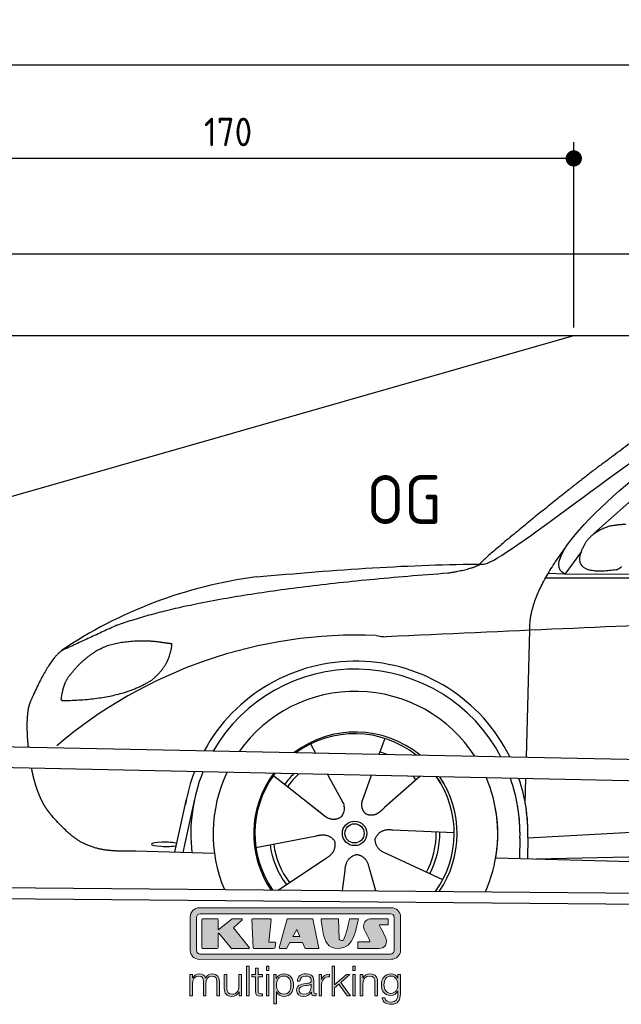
# Model space of a CAD drawing. Header units: millimetres. Extents: x -411 to 6777, y 0 to 7177.
# Tile 8 of 17: x 538 to 2017, y 4756 to 7177. Entities that reach past the tile are written whole.
import ezdxf

# ---------------------------------------------------------------- set-up
doc = ezdxf.new("R2010")
doc.units = ezdxf.units.MM
doc.layers.add('4', color=3, linetype='Continuous')
for name, color, linetype, lineweight in [('car', 10, 'Continuous', 25), ('Freiraum', 7, 'Continuous', 25), ('Gebäude', 7, 'Continuous', 25), ('Logo', 7, 'Continuous', 25), ('Plattform', 7, 'Continuous', 25)]:
    doc.layers.add(name, color=color, linetype=linetype, lineweight=lineweight)
doc.styles.get("Standard").update_dxf_attribs({"font": 'ISOCP.SHX'})
doc.dimstyles.new('GEN-ISO', dxfattribs={"dimscale": 20, "dimtxt": 3.5, "dimasz": 2, "dimexe": 2, "dimexo": 1, "dimgap": 1.5, "dimtad": 1, "dimdec": 1, "dimlfac": 0.1, "dimdsep": 46, "dimtxsty": 'STANDARD', "dimblk": 'PUNKT', "dimcen": 2, "dimclrd": 256, "dimclre": 256, "dimclrt": 2, "dimadec": 0, "dimazin": 0, "dimtp": 0.1, "dimtm": 0.1, "dimtfac": 0.71, "dimtdec": 1, "dimtmove": 2, "dimatfit": 3, "dimldrblk": 'PUNKT', "dimfxl": 2, "dimtolj": 1, "dimarcsym": 0})

# ---------------------------------------------------------------- blocks, each defined once
blk = doc.blocks.new('PUNKT')
at = {"layer": '4', "color": 0, "linetype": 'ByBlock'}
blk.add_line((-0.5, 0), (-1, 0), dxfattribs=at)
at = {"layer": '4', "color": 0, "linetype": 'ByBlock', "const_width": 0.5}
blk.add_lwpolyline([(-0.25, 0, 1), (0.25, 0, 1)], format="xyb", close=True, dxfattribs=at)
blk = doc.blocks.new('*D70')
at = {"layer": '4', "lineweight": -2, "transparency": 16777216}
for p, q in [((200, 6420.9), (200, 7105.8)), ((5700, 6570.9), (5700, 7105.8)), ((240, 7065.8), (5660, 7065.8))]:
    blk.add_line(p, q, dxfattribs=at)
at = {"layer": 'Defpoints', "color": 0, "transparency": 16777216}
for p in [(5700, 7065.8), (5700, 6550.9), (200, 6400.9)]:
    blk.add_point(p, dxfattribs=at)
at = {"layer": '4', "lineweight": -2, "transparency": 16777216, "xscale": 40, "yscale": 40, "zscale": 40, "rotation": 180}
blk.add_blockref('PUNKT', (200, 7065.8), dxfattribs=at)
at = {"layer": '4', "lineweight": -2, "transparency": 16777216, "xscale": 40, "yscale": 40, "zscale": 40}
blk.add_blockref('PUNKT', (5700, 7065.8), dxfattribs=at)
at = {"layer": '4', "color": 2, "transparency": 16777216, "insert": (2950, 7130.8), "char_height": 70, "attachment_point": 5}
blk.add_mtext('550', dxfattribs=at)
blk = doc.blocks.new('Car')
at = {"layer": 'car'}
for p, q in [((2063.7, 6084.4), (1894.3, 5930.5)), ((1865, 5887), (1824.4, 5831)), ((1777.5, 5821.6), (4420.8, 5842.6)), ((1824.4, 5831), (4476.2, 5856.6)), ((1824.4, 5831), (1783.2, 5831.7)), ((1734.4, 5379.5), (1739.7, 5692)), ((1385.5, 5422.9), (1371.6, 5383.4)), ((1203.3, 5407.5), (1216.1, 5385.1)), ((1113, 5329.5), (1232.6, 5236.6)), ((1245.7, 5332.8), (1284.2, 5264.6)), ((1353.4, 5331.6), (1334.4, 5277.6)), ((1472.5, 5330.2), (1386.4, 5252.7)), ((1732.5, 5266.4), (1733.5, 5327.1)), ((1739.8, 5181.9), (3608.8, 5301.1)), ((1334.4, 5277.6), (1330.7, 5267.3)), ((872.5, 5138.2), (899.7, 5269.1)), ((919.3, 5268.9), (892, 5137.9)), ((1195.1, 5265.7), (1241.7, 5229.5)), ((1739.8, 5181.9), (2763.3, 5247.2)), ((1071.4, 5151.5), (1219.8, 5181.8)), ((1558.5, 5192.7), (1407.2, 5197.6)), ((1720.2, 5181.1), (1719.3, 5130.7)), ((1739.8, 5181.9), (1739.1, 5130.3)), ((1759.6, 5130), (3645, 5188.6)), ((969.5, 5136.5), (775.2, 5139.9)), ((1531.3, 5076.5), (1393.5, 5139.2)), ((1661.1, 5131.6), (3710.1, 5097)), ((1126.8, 5047.7), (1243, 5126.5)), ((1285.5, 5047.8), (1291.2, 5097.4)), ((1366.8, 5047.8), (1351, 5102.4))]:
    blk.add_line(p, q, dxfattribs=at)
for radius in [30.1, 23.6]:
    blk.add_circle((1313.6, 5188.7), radius, dxfattribs=at)
for centre, radius, start, end in [((1222.6, 4705.6), 1122.3, 98.0395, 124.4377), ((1327.2, 4535.2), 1141.2, 88.2487, 130.916), ((1388.5, 5790.2), 117.4, 256.9855, 269.1884), ((1315.7, 5187.9), 424.2, 26.9197, 151.8432), ((1315.7, 5187.9), 404.6, 28.3768, 150.3862), ((1315.7, 5187.9), 350, 33.4585, 145.3045), ((1315.7, 5187.9), 250, 51.0494, 127.7135), ((1313.6, 5188.7), 245, 52.2371, 126.5259), ((1313.6, 5188.7), 209.6, 68.0621, 73.3995), ((1315.7, 5187.9), 424.2, 159.4632, 170.7471), ((1315.7, 5187.9), 404.6, 158.4572, 187.1619), ((1315.7, 5187.9), 350, 155.0104, 203.6179), ((1315.7, 5187.9), 350, 155.0104, 157.8717), ((1315.7, 5187.9), 250, 144.1237, 214.1037), ((1313.6, 5188.7), 245, 144.9266, 215.1376), ((1315.7, 5187.9), 250, 144.1237, 148.496), ((1313.6, 5188.7), 245, 143.5289, 148.0172), ((1313.6, 5188.7), 209.6, 136.2024, 145.3995), ((1313.6, 5188.7), 200.6, 133.7482, 145.5463), ((1313.6, 5188.7), 200.6, 41.6402, 44.9032), ((1313.6, 5188.7), 245, 30.7457, 35.1225), ((1313.6, 5188.7), 245, 324.9119, 35.1225), ((1315.7, 5187.9), 250, 30.267, 34.5277), ((1315.7, 5187.9), 250, 325.9458, 34.5277), ((1315.7, 5187.9), 350, 350.7505, 23.641), ((1315.7, 5187.9), 404.6, 359.0314, 20.1942), ((1315.7, 5187.9), 424.2, 359.1908, 19.1882), ((1315.7, 5187.9), 350, 336.4317, 11.924), ((1315.7, 5187.9), 404.6, 359.0315, 10.2025), ((1315.7, 5187.9), 424.2, 359.1908, 9.6942), ((1313.6, 5188.7), 200.6, 332.1152, 1.5463), ((1313.6, 5188.7), 209.6, 332.262, 1.3995), ((1313.6, 5188.7), 209.6, 188.262, 217.3995), ((1313.6, 5188.7), 200.6, 188.1152, 217.5463)]:
    blk.add_arc(centre, radius, start, end, dxfattribs=at)
blk.add_ellipse((847.8, 5157.6), major_axis=(33.6, 0), ratio=0.157274, start_param=0.513473, end_param=5.704241, dxfattribs=at)
for points, degree in [([(1920.5, 6107.4), (2060.6, 6218.9), (2172.5, 6262.7)], 2), ([(1624.5, 5853.6), (1660.2, 5850.2), (1960.2, 6101.8), (2137.7, 6212.4)], 3), ([(1824.4, 5831), (1741, 5870.3), (2032.8, 6109.3), (2144.3, 6185.7)], 3), ([(1920.5, 6107.4), (1840, 6046.2), (1738.4, 5961.8), (1610, 5855.4), (1616, 5853.5)], 4), ([(1931.9, 5949.6), (1960.6, 5955.6), (1973.5, 5954.5)], 2), ([(1873.1, 5904.7), (1889.3, 5935.2), (1931.9, 5949.6)], 2), ([(1739.7, 5692), (1736.6, 5775.5), (1824.4, 5893.7)], 2), ([(1950.7, 5842.6), (1828.6, 5822.7), (1873.1, 5904.7)], 2), ([(1065.6, 5816.9), (1261.7, 5836.6), (1446.8, 5851.4), (1624.5, 5853.6)], 3), ([(1536.9, 5831), (1589.9, 5839.3), (1615.7, 5852.5)], 2), ([(1950.7, 5842.6), (1956.7, 5844.4), (1964.1, 5850.4)], 2), ([(724.5, 5695), (960.3, 5783.8), (1536.9, 5831)], 2), ([(4695.5, 5786.9), (3818.9, 5807.3), (1386.8, 5672.9)], 2), ([(724.5, 5695), (590.8, 5631.9)], 1), ([(700.9, 5643.8), (648.8, 5622.6), (611.2, 5572.3)], 2), ([(827.8, 5654.7), (760.1, 5661.8), (700.9, 5643.8)], 2), ([(811.5, 5561.1), (857.2, 5598.5), (860.4, 5650.4)], 2), ([(860.4, 5650.4), (842.6, 5652.3), (827.8, 5654.7)], 2), ([(590.8, 5631.9), (556.4, 5608.8), (512.3, 5501.3)], 2), ([(611.2, 5572.3), (593.1, 5552.3), (588.8, 5511)], 2), ([(590.1, 5508.7), (734.8, 5510.6), (811.5, 5561.1)], 2), ([(512.3, 5501.3), (506, 5485.4), (504.2, 5456.9), (505.5, 5424.5), (509.2, 5392.7)], 4), ([(588.8, 5511), (592.1, 5510.8), (590.1, 5508.7)], 2), ([(1232.6, 5236.6), (1256.1, 5214.9), (1279.3, 5228.4)], 2), ([(1219.8, 5181.8), (1250.4, 5190.8), (1265.2, 5168.4)], 2), ([(1407.2, 5197.6), (1375.4, 5201.4), (1364.6, 5176.8)], 2), ([(1243, 5126.5), (1270.9, 5142.1), (1265.2, 5168.4)], 2), ([(1393.5, 5139.2), (1363.4, 5149.9), (1364.6, 5176.8)], 2), ([(1291.2, 5097.4), (1292.1, 5129.3), (1318, 5136.5)], 2), ([(1351, 5102.4), (1344.7, 5133.8), (1318, 5136.5)], 2)]:
    blk.add_open_spline(points, degree=degree, dxfattribs=at)
for points, degree, knots in [([(517.5, 5341.4), (518.3, 5337.1), (519.3, 5333), (520.2, 5328.8), (521.2, 5324.8), (524.9, 5310), (529, 5296.4), (533.5, 5283.9), (538.5, 5272.6)], 4, [0.4914944, 0.4914944, 0.4914944, 0.4914944, 0.4914944, 0.5422469, 0.5422469, 0.5422469, 0.5422469, 0.728655, 0.728655, 0.728655, 0.728655, 0.728655]), ([(538.1, 5273.4), (539.6, 5270.2), (541, 5267.1), (542.4, 5264.1), (543.9, 5261.3), (549.6, 5250.2), (555.7, 5240.9), (562, 5233), (568.6, 5225.6)], 4, [0.7288005, 0.7288005, 0.7288005, 0.7288005, 0.7288005, 0.7843928, 0.7843928, 0.7843928, 0.7843928, 1, 1, 1, 1, 1]), ([(1284.2, 5264.6), (1285.9, 5260.5), (1286.9, 5256.5), (1287.2, 5252.7), (1287.9, 5244.1), (1285.3, 5236), (1279.3, 5228.4)], 3, [0.2167758, 0.2167758, 0.2167758, 0.2167758, 0.4600873, 0.4600873, 0.4600873, 1, 1, 1, 1]), ([(1330.7, 5267.3), (1330.1, 5264.2), (1329.9, 5261.1), (1330, 5258.2), (1330.4, 5255.4), (1331.2, 5249.6), (1333.2, 5244.3), (1336.8, 5239.8), (1341.8, 5236.8)], 4, [0.3191838, 0.3191838, 0.3191838, 0.3191838, 0.3191838, 0.5438253, 0.5438253, 0.5438253, 0.5438253, 1, 1, 1, 1, 1]), ([(1386.4, 5252.7), (1386.4, 5252.7), (1386.4, 5252.7), (1386.4, 5252.7), (1386.4, 5252.7), (1377.4, 5242.8), (1366.8, 5232.8), (1352.6, 5230.3), (1341.8, 5236.8)], 4, [-0.000003, -0.000003, -0.000003, -0.000003, -0.000003, 0, 0, 0, 0, 1, 1, 1, 1, 1]), ([(775.2, 5139.9), (750.6, 5140.4), (694.9, 5136.3), (658.8, 5149.9), (614.9, 5174.6), (568.6, 5225.6)], 4, [0, 0, 0, 0, 0, 0.597866, 1, 1, 1, 1, 1])]:
    blk.add_open_spline(points, degree=degree, knots=knots, dxfattribs=at)
blk = doc.blocks.new('_Dot')
at = {"color": 0, "linetype": 'ByBlock', "lineweight": -2}
blk.add_line((-0.5, 0), (-1, 0), dxfattribs=at)
at = {"color": 0, "linetype": 'ByBlock', "const_width": 0.5}
blk.add_lwpolyline([(-0.25, 0, 1), (0.25, 0, 1)], format="xyb", close=True, dxfattribs=at)
blk = doc.blocks.new('*D76')
at = {"layer": '4', "lineweight": -2, "transparency": 16777216}
for p, q in [((200, 6370.9), (200, 6875.7)), ((1900, 6420), (1900, 6875.7)), ((1860, 6835.7), (240, 6835.7))]:
    blk.add_line(p, q, dxfattribs=at)
at = {"layer": 'Defpoints', "color": 0, "transparency": 16777216}
for p in [(200, 6835.7), (1900, 6400), (200, 6350.9)]:
    blk.add_point(p, dxfattribs=at)
at = {"layer": '4', "lineweight": -2, "transparency": 16777216, "xscale": 40, "yscale": 40, "zscale": 40, "rotation": 180}
blk.add_blockref('_Dot', (200, 6835.7), dxfattribs=at)
at = {"layer": '4', "lineweight": -2, "transparency": 16777216, "xscale": 40, "yscale": 40, "zscale": 40}
blk.add_blockref('_Dot', (1900, 6835.7), dxfattribs=at)
at = {"layer": '4', "color": 2, "transparency": 16777216, "insert": (1050, 6900.7), "char_height": 70, "attachment_point": 5}
blk.add_mtext('170', dxfattribs=at)
blk = doc.blocks.new('KLAUS')
at = {"layer": 'Logo'}
h = blk.add_hatch(color=8, dxfattribs=at)
h.dxf.hatch_style = 2
edge = h.paths.add_edge_path()
edge.add_spline(control_points=[(3.6, 29.09), (2.88, 29.09), (2.3, 28.51), (2.3, 27.8), (2.3, 27.8), (2.3, 16.11), (2.3, 16.11), (2.3, 15.39), (2.88, 14.81), (3.6, 14.81), (3.6, 14.81), (71.16, 14.81), (71.16, 14.81), (71.88, 14.81), (72.46, 15.39), (72.46, 16.11), (72.46, 16.11), (72.46, 27.8), (72.46, 27.8), (72.46, 28.51), (71.88, 29.09), (71.16, 29.09), (71.16, 29.09), (3.6, 29.09), (3.6, 29.09), (3.6, 29.09), (3.6, 29.09), (3.6, 29.09)], knot_values=[0, 0, 0, 0, 1, 1, 1, 2, 2, 2, 3, 3, 3, 4, 4, 4, 5, 5, 5, 6, 6, 6, 7, 7, 7, 8, 8, 8, 9, 9, 9, 9], degree=3, periodic=0)
edge = h.paths.add_edge_path()
edge.add_spline(control_points=[(3.35, 31.23), (3.35, 31.23), (71.47, 31.23), (71.47, 31.23), (73.26, 31.23), (74.71, 29.77), (74.71, 27.99), (74.71, 27.99), (74.71, 16.17), (74.71, 16.17), (74.71, 14.38), (73.26, 12.93), (71.47, 12.93), (71.47, 12.93), (3.35, 12.93), (3.35, 12.93), (1.56, 12.93), (0.11, 14.38), (0.11, 16.17), (0.11, 16.17), (0.11, 27.99), (0.11, 27.99), (0.11, 29.77), (1.56, 31.23), (3.35, 31.23), (3.35, 31.23), (3.35, 31.23), (3.35, 31.23)], knot_values=[0, 0, 0, 0, 1, 1, 1, 2, 2, 2, 3, 3, 3, 4, 4, 4, 5, 5, 5, 6, 6, 6, 7, 7, 7, 8, 8, 8, 9, 9, 9, 9], degree=3, periodic=0)
h = blk.add_hatch(color=8, dxfattribs=at)
h.dxf.hatch_style = 2
edge = h.paths.add_edge_path()
edge.add_spline(control_points=[(4.5, 27.33), (4.5, 27.33), (9.7, 27.33), (9.7, 27.33), (9.84, 27.33), (9.96, 27.22), (9.96, 27.08), (9.96, 27.08), (9.96, 23.69), (9.96, 23.69), (9.96, 23.69), (9.94, 23.64), (10.04, 23.59), (10.14, 23.53), (10.2, 23.57), (10.2, 23.57), (10.2, 23.57), (10.51, 23.75), (10.51, 23.75), (10.51, 23.75), (14.94, 27.33), (14.94, 27.33), (14.94, 27.33), (18.41, 27.33), (18.41, 27.33), (18.41, 27.33), (18.49, 27.33), (18.56, 27.2), (18.65, 27.04), (18.53, 26.91), (18.53, 26.91), (18.53, 26.91), (15.49, 24.11), (15.49, 24.11), (15.49, 24.11), (21.14, 17.06), (21.14, 17.06), (21.14, 17.06), (21.13, 16.91), (21.13, 16.91), (21.08, 16.84), (20.99, 16.82), (20.99, 16.82), (20.99, 16.82), (14.7, 16.82), (14.7, 16.82), (14.7, 16.82), (10.26, 22.17), (10.26, 22.17), (10.26, 22.17), (10.19, 22.24), (10.08, 22.21), (9.97, 22.18), (9.96, 22.11), (9.96, 22.11), (9.96, 22.11), (9.96, 17.08), (9.96, 17.08), (9.96, 16.94), (9.84, 16.82), (9.7, 16.82), (9.7, 16.82), (4.5, 16.82), (4.5, 16.82), (4.36, 16.82), (4.25, 16.94), (4.25, 17.08), (4.25, 17.08), (4.25, 27.08), (4.25, 27.08), (4.25, 27.22), (4.36, 27.33), (4.5, 27.33), (4.5, 27.33), (4.5, 27.33), (4.5, 27.33)], knot_values=[0, 0, 0, 0, 1, 1, 1, 2, 2, 2, 3, 3, 3, 4, 4, 4, 5, 5, 5, 6, 6, 6, 7, 7, 7, 8, 8, 8, 9, 9, 9, 10, 10, 10, 11, 11, 11, 12, 12, 12, 13, 13, 13, 14, 14, 14, 15, 15, 15, 16, 16, 16, 17, 17, 17, 18, 18, 18, 19, 19, 19, 20, 20, 20, 21, 21, 21, 22, 22, 22, 23, 23, 23, 24, 24, 24, 25, 25, 25, 25], degree=3, periodic=0)
h = blk.add_hatch(color=8, dxfattribs=at)
h.dxf.hatch_style = 2
h.paths.add_polyline_path([(22.42, 17.06), (21.97, 27.15), (22.24, 27.33), (28.55, 27.33), (28.86, 26.97), (28.01, 19.08), (30.26, 19.07), (30.44, 18.95), (30.08, 16.95), (29.49, 16.82), (22.6, 16.82)])
h = blk.add_hatch(color=8, dxfattribs=at)
h.paths.add_polyline_path([(36.52, 21.01), (38.93, 21.01), (37.87, 23.57)])
h.paths.add_polyline_path([(34.52, 27.33), (43.65, 27.33), (45.76, 16.94), (45.57, 16.82), (40.83, 16.82), (39.89, 18.95), (35.42, 18.95), (34.27, 16.82), (31.78, 16.82), (31.66, 17)])
h = blk.add_hatch(color=8, dxfattribs=at)
h.dxf.hatch_style = 2
edge = h.paths.add_edge_path()
edge.add_spline(control_points=[(52.69, 27.32), (52.69, 27.32), (52.88, 20.14), (52.88, 20.14), (53.01, 19.89), (53.2, 19.77), (53.43, 19.71), (53.91, 19.59), (54.43, 19.57), (54.64, 20.03), (55.23, 21.34), (56.27, 25.45), (56.6, 27.33), (56.6, 27.33), (59.77, 27.33), (59.77, 27.33), (58.77, 23.9), (58.56, 16.82), (52.63, 16.76), (48.72, 16.72), (48.01, 19.35), (47.27, 22.24), (46.89, 23.68), (46.54, 27.33), (46.54, 27.33), (46.54, 27.33), (52.69, 27.32), (52.69, 27.32), (52.69, 27.32), (52.69, 27.32), (52.69, 27.32)], knot_values=[0, 0, 0, 0, 1, 1, 1, 2, 2, 2, 3, 3, 3, 4, 4, 4, 5, 5, 5, 6, 6, 6, 7, 7, 7, 8, 8, 8, 9, 9, 9, 10, 10, 10, 10], degree=3, periodic=0)
h = blk.add_hatch(color=8, dxfattribs=at)
h.dxf.hatch_style = 2
edge = h.paths.add_edge_path()
edge.add_spline(control_points=[(64.46, 27.33), (64.46, 27.33), (70.31, 27.33), (70.31, 27.33), (70.31, 26.52), (70.31, 26.02), (70.31, 25.12), (70.31, 25.12), (67.3, 25.12), (67.3, 25.12), (67.24, 25.04), (67.25, 25.11), (67.25, 24.91), (67.25, 24.88), (69.73, 20.38), (69.73, 19.57), (69.73, 16.4), (67.22, 16.81), (65.9, 16.82), (65.9, 16.82), (59.59, 16.82), (59.59, 16.82), (59.59, 17.76), (59.59, 18.23), (59.59, 19.14), (59.59, 19.14), (63.75, 19.14), (63.75, 19.14), (63.82, 19.22), (63.81, 19.11), (63.81, 19.31), (63.81, 20.32), (61.58, 23.06), (61.58, 24.63), (61.58, 26.33), (62.83, 27.34), (64.46, 27.33), (64.46, 27.33), (64.46, 27.33), (64.46, 27.33)], knot_values=[0, 0, 0, 0, 1, 1, 1, 2, 2, 2, 3, 3, 3, 4, 4, 4, 5, 5, 5, 6, 6, 6, 7, 7, 7, 8, 8, 8, 9, 9, 9, 10, 10, 10, 11, 11, 11, 12, 12, 12, 13, 13, 13, 13], degree=3, periodic=0)
h = blk.add_hatch(color=30, dxfattribs=at)
h.dxf.hatch_style = 2
edge = h.paths.add_edge_path()
edge.add_spline(control_points=[(0, 0), (0, 0), (0.92, 0), (0.92, 0), (0.92, 0), (0.92, 4.22), (0.92, 4.22), (0.94, 5.8), (1.58, 7), (3.18, 7), (4.35, 7), (4.77, 6.15), (4.76, 5.12), (4.76, 5.12), (4.76, 0), (4.76, 0), (4.76, 0), (5.68, 0), (5.68, 0), (5.68, 0), (5.68, 4.27), (5.68, 4.27), (5.68, 5.68), (6.14, 7), (7.73, 7), (9.05, 7), (9.52, 6.32), (9.52, 5.08), (9.52, 5.08), (9.52, 0), (9.52, 0), (9.52, 0), (10.44, 0), (10.44, 0), (10.44, 0), (10.44, 5.12), (10.44, 5.12), (10.44, 6.91), (9.59, 7.77), (7.94, 7.77), (6.94, 7.77), (5.99, 7.29), (5.54, 6.3), (5.26, 7.29), (4.36, 7.77), (3.37, 7.77), (2.17, 7.77), (1.38, 7.19), (0.89, 6.28), (0.89, 6.28), (0.85, 6.28), (0.85, 6.28), (0.85, 6.28), (0.85, 7.55), (0.85, 7.55), (0.85, 7.55), (0, 7.55), (0, 7.55), (0, 7.55), (0, 0), (0, 0), (0, 0), (0, 0), (0, 0)], knot_values=[0, 0, 0, 0, 1, 1, 1, 2, 2, 2, 3, 3, 3, 4, 4, 4, 5, 5, 5, 6, 6, 6, 7, 7, 7, 8, 8, 8, 9, 9, 9, 10, 10, 10, 11, 11, 11, 12, 12, 12, 13, 13, 13, 14, 14, 14, 15, 15, 15, 16, 16, 16, 17, 17, 17, 18, 18, 18, 19, 19, 19, 20, 20, 20, 21, 21, 21, 21], degree=3, periodic=0)
h = blk.add_hatch(color=30, dxfattribs=at)
h.dxf.hatch_style = 2
edge = h.paths.add_edge_path()
edge.add_spline(control_points=[(18.31, 7.55), (18.31, 7.55), (17.39, 7.55), (17.39, 7.55), (17.39, 7.55), (17.39, 3.59), (17.39, 3.59), (17.39, 2.05), (16.7, 0.56), (15.12, 0.56), (13.66, 0.56), (13.15, 1.27), (13.1, 2.64), (13.1, 2.64), (13.1, 7.55), (13.1, 7.55), (13.1, 7.55), (12.18, 7.55), (12.18, 7.55), (12.18, 7.55), (12.18, 2.65), (12.18, 2.65), (12.18, 0.89), (12.93, -0.22), (14.83, -0.22), (15.96, -0.22), (16.95, 0.35), (17.44, 1.36), (17.44, 1.36), (17.47, 1.36), (17.47, 1.36), (17.47, 1.36), (17.47, 0), (17.47, 0), (17.47, 0), (18.31, 0), (18.31, 0), (18.31, 0), (18.31, 7.55), (18.31, 7.55), (18.31, 7.55), (18.31, 7.55), (18.31, 7.55)], knot_values=[0, 0, 0, 0, 1, 1, 1, 2, 2, 2, 3, 3, 3, 4, 4, 4, 5, 5, 5, 6, 6, 6, 7, 7, 7, 8, 8, 8, 9, 9, 9, 10, 10, 10, 11, 11, 11, 12, 12, 12, 13, 13, 13, 14, 14, 14, 14], degree=3, periodic=0)
h = blk.add_hatch(color=30, dxfattribs=at)
h.dxf.hatch_style = 2
h.paths.add_polyline_path([(20.07, 0), (20.99, 0), (20.99, 10.45), (20.07, 10.45)])
h = blk.add_hatch(color=30, dxfattribs=at)
h.dxf.hatch_style = 2
edge = h.paths.add_edge_path()
edge.add_spline(control_points=[(24.22, 9.82), (24.22, 9.82), (23.3, 9.82), (23.3, 9.82), (23.3, 9.82), (23.3, 7.55), (23.3, 7.55), (23.3, 7.55), (21.98, 7.55), (21.98, 7.55), (21.98, 7.55), (21.98, 6.78), (21.98, 6.78), (21.98, 6.78), (23.3, 6.78), (23.3, 6.78), (23.3, 6.78), (23.3, 1.61), (23.3, 1.61), (23.28, 0.32), (23.71, -0.09), (24.94, -0.09), (25.22, -0.09), (25.48, -0.06), (25.76, -0.06), (25.76, -0.06), (25.76, 0.73), (25.76, 0.73), (25.5, 0.7), (25.23, 0.69), (24.97, 0.69), (24.31, 0.73), (24.22, 1.08), (24.22, 1.68), (24.22, 1.68), (24.22, 6.78), (24.22, 6.78), (24.22, 6.78), (25.76, 6.78), (25.76, 6.78), (25.76, 6.78), (25.76, 7.55), (25.76, 7.55), (25.76, 7.55), (24.22, 7.55), (24.22, 7.55), (24.22, 7.55), (24.22, 9.82), (24.22, 9.82), (24.22, 9.82), (24.22, 9.82), (24.22, 9.82)], knot_values=[0, 0, 0, 0, 1, 1, 1, 2, 2, 2, 3, 3, 3, 4, 4, 4, 5, 5, 5, 6, 6, 6, 7, 7, 7, 8, 8, 8, 9, 9, 9, 10, 10, 10, 11, 11, 11, 12, 12, 12, 13, 13, 13, 14, 14, 14, 15, 15, 15, 16, 16, 16, 17, 17, 17, 17], degree=3, periodic=0)
h = blk.add_hatch(color=30, dxfattribs=at)
h.paths.add_polyline_path([(27.1, 0), (28.03, 0), (28.03, 7.55), (27.1, 7.55)])
h.paths.add_polyline_path([(27.1, 8.98), (28.03, 8.98), (28.03, 10.45), (27.1, 10.45)])
h = blk.add_hatch(color=30, dxfattribs=at)
edge = h.paths.add_edge_path()
edge.add_spline(control_points=[(35.84, 3.78), (35.84, 2.21), (35.12, 0.56), (33.37, 0.56), (31.4, 0.56), (30.72, 2.21), (30.72, 3.78), (30.72, 5.49), (31.33, 7), (33.37, 7), (35.12, 7), (35.84, 5.34), (35.84, 3.78), (35.84, 3.78), (35.84, 3.78), (35.84, 3.78)], knot_values=[0, 0, 0, 0, 1, 1, 1, 2, 2, 2, 3, 3, 3, 4, 4, 4, 5, 5, 5, 5], degree=3, periodic=0)
edge = h.paths.add_edge_path()
edge.add_spline(control_points=[(29.79, -2.8), (29.79, -2.8), (30.72, -2.8), (30.72, -2.8), (30.72, -2.8), (30.72, 1.43), (30.72, 1.43), (30.72, 1.43), (30.74, 1.43), (30.74, 1.43), (31.14, 0.35), (32.24, -0.22), (33.37, -0.22), (35.66, -0.22), (36.76, 1.64), (36.76, 3.78), (36.76, 5.91), (35.66, 7.77), (33.37, 7.77), (32.15, 7.77), (31.1, 7.14), (30.67, 6.12), (30.67, 6.12), (30.64, 6.12), (30.64, 6.12), (30.64, 6.12), (30.64, 7.55), (30.64, 7.55), (30.64, 7.55), (29.79, 7.55), (29.79, 7.55), (29.79, 7.55), (29.79, -2.8), (29.79, -2.8), (29.79, -2.8), (29.79, -2.8), (29.79, -2.8)], knot_values=[0, 0, 0, 0, 1, 1, 1, 2, 2, 2, 3, 3, 3, 4, 4, 4, 5, 5, 5, 6, 6, 6, 7, 7, 7, 8, 8, 8, 9, 9, 9, 10, 10, 10, 11, 11, 11, 12, 12, 12, 12], degree=3, periodic=0)
h = blk.add_hatch(color=30, dxfattribs=at)
edge = h.paths.add_edge_path()
edge.add_spline(control_points=[(43.03, 2.93), (43.04, 1.45), (41.8, 0.56), (40.39, 0.56), (39.53, 0.56), (38.71, 1.13), (38.71, 2.05), (38.71, 3.53), (40.66, 3.51), (42.22, 3.79), (42.47, 3.84), (42.88, 3.91), (43, 4.13), (43, 4.13), (43.03, 4.13), (43.03, 4.13), (43.03, 4.13), (43.03, 2.93), (43.03, 2.93), (43.03, 2.93), (43.03, 2.93), (43.03, 2.93)], knot_values=[0, 0, 0, 0, 1, 1, 1, 2, 2, 2, 3, 3, 3, 4, 4, 4, 5, 5, 5, 6, 6, 6, 7, 7, 7, 7], degree=3, periodic=0)
edge = h.paths.add_edge_path()
edge.add_spline(control_points=[(39.03, 5.24), (39.06, 6.47), (39.91, 7), (41.05, 7), (42.14, 7), (43.03, 6.69), (43.03, 5.45), (43.03, 4.61), (42.6, 4.51), (41.84, 4.42), (39.85, 4.19), (37.79, 4.11), (37.79, 1.99), (37.79, 0.47), (38.93, -0.22), (40.32, -0.22), (41.77, -0.22), (42.43, 0.34), (43.07, 1.32), (43.07, 1.32), (43.1, 1.32), (43.1, 1.32), (43.1, 0.53), (43.25, 0), (44.19, 0), (44.43, 0), (44.58, 0.01), (44.79, 0.06), (44.79, 0.06), (44.79, 0.83), (44.79, 0.83), (44.71, 0.81), (44.6, 0.78), (44.49, 0.78), (44.13, 0.78), (43.95, 0.98), (43.95, 1.33), (43.95, 1.33), (43.95, 5.34), (43.95, 5.34), (43.95, 7.36), (42.5, 7.77), (41.17, 7.77), (39.44, 7.77), (38.2, 7.01), (38.11, 5.24), (38.11, 5.24), (39.03, 5.24), (39.03, 5.24), (39.03, 5.24), (39.03, 5.24), (39.03, 5.24)], knot_values=[0, 0, 0, 0, 1, 1, 1, 2, 2, 2, 3, 3, 3, 4, 4, 4, 5, 5, 5, 6, 6, 6, 7, 7, 7, 8, 8, 8, 9, 9, 9, 10, 10, 10, 11, 11, 11, 12, 12, 12, 13, 13, 13, 14, 14, 14, 15, 15, 15, 16, 16, 16, 17, 17, 17, 17], degree=3, periodic=0)
h = blk.add_hatch(color=30, dxfattribs=at)
h.dxf.hatch_style = 2
edge = h.paths.add_edge_path()
edge.add_spline(control_points=[(45.79, 0), (45.79, 0), (46.71, 0), (46.71, 0), (46.71, 0), (46.71, 4.03), (46.71, 4.03), (46.71, 5.59), (47.85, 6.82), (49.52, 6.73), (49.52, 6.73), (49.52, 7.66), (49.52, 7.66), (48.16, 7.72), (47.14, 7), (46.67, 5.78), (46.67, 5.78), (46.64, 5.78), (46.64, 5.78), (46.64, 5.78), (46.64, 7.55), (46.64, 7.55), (46.64, 7.55), (45.79, 7.55), (45.79, 7.55), (45.79, 7.55), (45.79, 0), (45.79, 0), (45.79, 0), (45.79, 0), (45.79, 0)], knot_values=[0, 0, 0, 0, 1, 1, 1, 2, 2, 2, 3, 3, 3, 4, 4, 4, 5, 5, 5, 6, 6, 6, 7, 7, 7, 8, 8, 8, 9, 9, 9, 10, 10, 10, 10], degree=3, periodic=0)
h = blk.add_hatch(color=30, dxfattribs=at)
h.dxf.hatch_style = 2
h.paths.add_polyline_path([(50.4, 0), (51.32, 0), (51.32, 2.87), (52.82, 4.11), (55.8, 0), (56.96, 0), (53.52, 4.76), (56.74, 7.55), (55.51, 7.55), (51.32, 3.89), (51.32, 10.45), (50.4, 10.45)])
h = blk.add_hatch(color=30, dxfattribs=at)
h.paths.add_polyline_path([(57.74, 0), (58.66, 0), (58.66, 7.55), (57.74, 7.55)])
h.paths.add_polyline_path([(57.74, 8.98), (58.66, 8.98), (58.66, 10.45), (57.74, 10.45)])
h = blk.add_hatch(color=30, dxfattribs=at)
h.dxf.hatch_style = 2
edge = h.paths.add_edge_path()
edge.add_spline(control_points=[(60.41, 0), (60.41, 0), (61.33, 0), (61.33, 0), (61.33, 0), (61.33, 4.41), (61.33, 4.41), (61.36, 5.89), (62.24, 7), (63.7, 7), (65.2, 7), (65.62, 6.02), (65.62, 4.71), (65.62, 4.71), (65.62, 0), (65.62, 0), (65.62, 0), (66.54, 0), (66.54, 0), (66.54, 0), (66.54, 4.86), (66.54, 4.86), (66.54, 6.66), (65.9, 7.77), (63.78, 7.77), (62.71, 7.77), (61.7, 7.16), (61.36, 6.25), (61.36, 6.25), (61.33, 6.25), (61.33, 6.25), (61.33, 6.25), (61.33, 7.55), (61.33, 7.55), (61.33, 7.55), (60.41, 7.55), (60.41, 7.55), (60.41, 7.55), (60.41, 0), (60.41, 0), (60.41, 0), (60.41, 0), (60.41, 0)], knot_values=[0, 0, 0, 0, 1, 1, 1, 2, 2, 2, 3, 3, 3, 4, 4, 4, 5, 5, 5, 6, 6, 6, 7, 7, 7, 8, 8, 8, 9, 9, 9, 10, 10, 10, 11, 11, 11, 12, 12, 12, 13, 13, 13, 14, 14, 14, 14], degree=3, periodic=0)
h = blk.add_hatch(color=30, dxfattribs=at)
edge = h.paths.add_edge_path()
edge.add_spline(control_points=[(71.32, 0.86), (69.62, 0.86), (68.83, 2.34), (68.83, 3.86), (68.83, 5.43), (69.56, 7), (71.32, 7), (73.06, 7), (73.75, 5.34), (73.75, 3.86), (73.75, 2.33), (72.91, 0.86), (71.32, 0.86), (71.32, 0.86), (71.32, 0.86), (71.32, 0.86)], knot_values=[0, 0, 0, 0, 1, 1, 1, 2, 2, 2, 3, 3, 3, 4, 4, 4, 5, 5, 5, 5], degree=3, periodic=0)
edge = h.paths.add_edge_path()
edge.add_spline(control_points=[(74.67, 7.55), (74.67, 7.55), (73.75, 7.55), (73.75, 7.55), (73.75, 7.55), (73.75, 6.25), (73.75, 6.25), (73.75, 6.25), (73.72, 6.25), (73.72, 6.25), (73.35, 7.09), (72.41, 7.77), (71.32, 7.77), (69.13, 7.77), (67.9, 6.05), (67.9, 3.97), (67.9, 1.82), (68.9, 0.09), (71.32, 0.09), (72.4, 0.09), (73.29, 0.72), (73.72, 1.64), (73.72, 1.64), (73.75, 1.64), (73.75, 1.64), (73.75, 1.64), (73.75, 0.61), (73.75, 0.61), (73.75, -1.23), (73.01, -2.24), (71.32, -2.24), (70.29, -2.24), (69.31, -1.85), (69.1, -0.73), (69.1, -0.73), (68.18, -0.73), (68.18, -0.73), (68.31, -2.34), (69.81, -3.02), (71.32, -3.02), (73.79, -3.02), (74.65, -1.64), (74.67, 0.61), (74.67, 0.61), (74.67, 7.55), (74.67, 7.55), (74.67, 7.55), (74.67, 7.55), (74.67, 7.55)], knot_values=[0, 0, 0, 0, 1, 1, 1, 2, 2, 2, 3, 3, 3, 4, 4, 4, 5, 5, 5, 6, 6, 6, 7, 7, 7, 8, 8, 8, 9, 9, 9, 10, 10, 10, 11, 11, 11, 12, 12, 12, 13, 13, 13, 14, 14, 14, 15, 15, 15, 16, 16, 16, 16], degree=3, periodic=0)
at = {"layer": 'Logo', "lineweight": 0}
for points in [[(22.42, 17.06), (21.97, 27.15), (22.24, 27.33), (28.55, 27.33), (28.86, 26.97), (28.01, 19.08), (30.26, 19.07), (30.44, 18.95), (30.08, 16.95), (29.49, 16.82), (22.6, 16.82), (22.42, 17.06), (22.42, 17.06)], [(34.52, 27.33), (43.65, 27.33), (45.76, 16.94), (45.57, 16.82), (40.83, 16.82), (39.89, 18.95), (35.42, 18.95), (34.27, 16.82), (31.78, 16.82), (31.66, 17), (34.52, 27.33), (34.52, 27.33)], [(36.52, 21.01), (38.93, 21.01), (37.87, 23.57), (36.52, 21.01), (36.52, 21.01)], [(20.07, 0), (20.99, 0), (20.99, 10.45), (20.07, 10.45), (20.07, 0), (20.07, 0)], [(27.1, 8.98), (28.03, 8.98), (28.03, 10.45), (27.1, 10.45), (27.1, 8.98), (27.1, 8.98)], [(27.1, 0), (28.03, 0), (28.03, 7.55), (27.1, 7.55), (27.1, 0), (27.1, 0)], [(50.4, 0), (51.32, 0), (51.32, 2.87), (52.82, 4.11), (55.8, 0), (56.96, 0), (53.52, 4.76), (56.74, 7.55), (55.51, 7.55), (51.32, 3.89), (51.32, 10.45), (50.4, 10.45), (50.4, 0), (50.4, 0)], [(57.74, 8.98), (58.66, 8.98), (58.66, 10.45), (57.74, 10.45), (57.74, 8.98), (57.74, 8.98)], [(57.74, 0), (58.66, 0), (58.66, 7.55), (57.74, 7.55), (57.74, 0), (57.74, 0)]]:
    blk.add_lwpolyline(points, dxfattribs=at)
for points, knots in [([(3.35, 31.23), (3.35, 31.23), (71.47, 31.23), (71.47, 31.23), (73.26, 31.23), (74.71, 29.77), (74.71, 27.99), (74.71, 27.99), (74.71, 16.17), (74.71, 16.17), (74.71, 14.38), (73.26, 12.93), (71.47, 12.93), (71.47, 12.93), (3.35, 12.93), (3.35, 12.93), (1.56, 12.93), (0.11, 14.38), (0.11, 16.17), (0.11, 16.17), (0.11, 27.99), (0.11, 27.99), (0.11, 29.77), (1.56, 31.23), (3.35, 31.23), (3.35, 31.23), (3.35, 31.23), (3.35, 31.23)], [0, 0, 0, 0, 1, 1, 1, 2, 2, 2, 3, 3, 3, 4, 4, 4, 5, 5, 5, 6, 6, 6, 7, 7, 7, 8, 8, 8, 9, 9, 9, 9]), ([(3.6, 29.09), (2.88, 29.09), (2.3, 28.51), (2.3, 27.8), (2.3, 27.8), (2.3, 16.11), (2.3, 16.11), (2.3, 15.39), (2.88, 14.81), (3.6, 14.81), (3.6, 14.81), (71.16, 14.81), (71.16, 14.81), (71.88, 14.81), (72.46, 15.39), (72.46, 16.11), (72.46, 16.11), (72.46, 27.8), (72.46, 27.8), (72.46, 28.51), (71.88, 29.09), (71.16, 29.09), (71.16, 29.09), (3.6, 29.09), (3.6, 29.09), (3.6, 29.09), (3.6, 29.09), (3.6, 29.09)], [0, 0, 0, 0, 1, 1, 1, 2, 2, 2, 3, 3, 3, 4, 4, 4, 5, 5, 5, 6, 6, 6, 7, 7, 7, 8, 8, 8, 9, 9, 9, 9]), ([(4.5, 27.33), (4.5, 27.33), (9.7, 27.33), (9.7, 27.33), (9.84, 27.33), (9.96, 27.22), (9.96, 27.08), (9.96, 27.08), (9.96, 23.69), (9.96, 23.69), (9.96, 23.69), (9.94, 23.64), (10.04, 23.59), (10.14, 23.53), (10.2, 23.57), (10.2, 23.57), (10.2, 23.57), (10.51, 23.75), (10.51, 23.75), (10.51, 23.75), (14.94, 27.33), (14.94, 27.33), (14.94, 27.33), (18.41, 27.33), (18.41, 27.33), (18.41, 27.33), (18.49, 27.33), (18.56, 27.2), (18.65, 27.04), (18.53, 26.91), (18.53, 26.91), (18.53, 26.91), (15.49, 24.11), (15.49, 24.11), (15.49, 24.11), (21.14, 17.06), (21.14, 17.06), (21.14, 17.06), (21.13, 16.91), (21.13, 16.91), (21.08, 16.84), (20.99, 16.82), (20.99, 16.82), (20.99, 16.82), (14.7, 16.82), (14.7, 16.82), (14.7, 16.82), (10.26, 22.17), (10.26, 22.17), (10.26, 22.17), (10.19, 22.24), (10.08, 22.21), (9.97, 22.18), (9.96, 22.11), (9.96, 22.11), (9.96, 22.11), (9.96, 17.08), (9.96, 17.08), (9.96, 16.94), (9.84, 16.82), (9.7, 16.82), (9.7, 16.82), (4.5, 16.82), (4.5, 16.82), (4.36, 16.82), (4.25, 16.94), (4.25, 17.08), (4.25, 17.08), (4.25, 27.08), (4.25, 27.08), (4.25, 27.22), (4.36, 27.33), (4.5, 27.33), (4.5, 27.33), (4.5, 27.33), (4.5, 27.33)], [0, 0, 0, 0, 1, 1, 1, 2, 2, 2, 3, 3, 3, 4, 4, 4, 5, 5, 5, 6, 6, 6, 7, 7, 7, 8, 8, 8, 9, 9, 9, 10, 10, 10, 11, 11, 11, 12, 12, 12, 13, 13, 13, 14, 14, 14, 15, 15, 15, 16, 16, 16, 17, 17, 17, 18, 18, 18, 19, 19, 19, 20, 20, 20, 21, 21, 21, 22, 22, 22, 23, 23, 23, 24, 24, 24, 25, 25, 25, 25]), ([(52.69, 27.32), (52.69, 27.32), (52.88, 20.14), (52.88, 20.14), (53.01, 19.89), (53.2, 19.77), (53.43, 19.71), (53.91, 19.59), (54.43, 19.57), (54.64, 20.03), (55.23, 21.34), (56.27, 25.45), (56.6, 27.33), (56.6, 27.33), (59.77, 27.33), (59.77, 27.33), (58.77, 23.9), (58.56, 16.82), (52.63, 16.76), (48.72, 16.72), (48.01, 19.35), (47.27, 22.24), (46.89, 23.68), (46.54, 27.33), (46.54, 27.33), (46.54, 27.33), (52.69, 27.32), (52.69, 27.32), (52.69, 27.32), (52.69, 27.32), (52.69, 27.32)], [0, 0, 0, 0, 1, 1, 1, 2, 2, 2, 3, 3, 3, 4, 4, 4, 5, 5, 5, 6, 6, 6, 7, 7, 7, 8, 8, 8, 9, 9, 9, 10, 10, 10, 10]), ([(64.46, 27.33), (64.46, 27.33), (70.31, 27.33), (70.31, 27.33), (70.31, 26.52), (70.31, 26.02), (70.31, 25.12), (70.31, 25.12), (67.3, 25.12), (67.3, 25.12), (67.24, 25.04), (67.25, 25.11), (67.25, 24.91), (67.25, 24.88), (69.73, 20.38), (69.73, 19.57), (69.73, 16.4), (67.22, 16.81), (65.9, 16.82), (65.9, 16.82), (59.59, 16.82), (59.59, 16.82), (59.59, 17.76), (59.59, 18.23), (59.59, 19.14), (59.59, 19.14), (63.75, 19.14), (63.75, 19.14), (63.82, 19.22), (63.81, 19.11), (63.81, 19.31), (63.81, 20.32), (61.58, 23.06), (61.58, 24.63), (61.58, 26.33), (62.83, 27.34), (64.46, 27.33), (64.46, 27.33), (64.46, 27.33), (64.46, 27.33)], [0, 0, 0, 0, 1, 1, 1, 2, 2, 2, 3, 3, 3, 4, 4, 4, 5, 5, 5, 6, 6, 6, 7, 7, 7, 8, 8, 8, 9, 9, 9, 10, 10, 10, 11, 11, 11, 12, 12, 12, 13, 13, 13, 13]), ([(0, 0), (0, 0), (0.92, 0), (0.92, 0), (0.92, 0), (0.92, 4.22), (0.92, 4.22), (0.94, 5.8), (1.58, 7), (3.18, 7), (4.35, 7), (4.77, 6.15), (4.76, 5.12), (4.76, 5.12), (4.76, 0), (4.76, 0), (4.76, 0), (5.68, 0), (5.68, 0), (5.68, 0), (5.68, 4.27), (5.68, 4.27), (5.68, 5.68), (6.14, 7), (7.73, 7), (9.05, 7), (9.52, 6.32), (9.52, 5.08), (9.52, 5.08), (9.52, 0), (9.52, 0), (9.52, 0), (10.44, 0), (10.44, 0), (10.44, 0), (10.44, 5.12), (10.44, 5.12), (10.44, 6.91), (9.59, 7.77), (7.94, 7.77), (6.94, 7.77), (5.99, 7.29), (5.54, 6.3), (5.26, 7.29), (4.36, 7.77), (3.37, 7.77), (2.17, 7.77), (1.38, 7.19), (0.89, 6.28), (0.89, 6.28), (0.85, 6.28), (0.85, 6.28), (0.85, 6.28), (0.85, 7.55), (0.85, 7.55), (0.85, 7.55), (0, 7.55), (0, 7.55), (0, 7.55), (0, 0), (0, 0), (0, 0), (0, 0), (0, 0)], [0, 0, 0, 0, 1, 1, 1, 2, 2, 2, 3, 3, 3, 4, 4, 4, 5, 5, 5, 6, 6, 6, 7, 7, 7, 8, 8, 8, 9, 9, 9, 10, 10, 10, 11, 11, 11, 12, 12, 12, 13, 13, 13, 14, 14, 14, 15, 15, 15, 16, 16, 16, 17, 17, 17, 18, 18, 18, 19, 19, 19, 20, 20, 20, 21, 21, 21, 21]), ([(18.31, 7.55), (18.31, 7.55), (17.39, 7.55), (17.39, 7.55), (17.39, 7.55), (17.39, 3.59), (17.39, 3.59), (17.39, 2.05), (16.7, 0.56), (15.12, 0.56), (13.66, 0.56), (13.15, 1.27), (13.1, 2.64), (13.1, 2.64), (13.1, 7.55), (13.1, 7.55), (13.1, 7.55), (12.18, 7.55), (12.18, 7.55), (12.18, 7.55), (12.18, 2.65), (12.18, 2.65), (12.18, 0.89), (12.93, -0.22), (14.83, -0.22), (15.96, -0.22), (16.95, 0.35), (17.44, 1.36), (17.44, 1.36), (17.47, 1.36), (17.47, 1.36), (17.47, 1.36), (17.47, 0), (17.47, 0), (17.47, 0), (18.31, 0), (18.31, 0), (18.31, 0), (18.31, 7.55), (18.31, 7.55), (18.31, 7.55), (18.31, 7.55), (18.31, 7.55)], [0, 0, 0, 0, 1, 1, 1, 2, 2, 2, 3, 3, 3, 4, 4, 4, 5, 5, 5, 6, 6, 6, 7, 7, 7, 8, 8, 8, 9, 9, 9, 10, 10, 10, 11, 11, 11, 12, 12, 12, 13, 13, 13, 14, 14, 14, 14]), ([(24.22, 9.82), (24.22, 9.82), (23.3, 9.82), (23.3, 9.82), (23.3, 9.82), (23.3, 7.55), (23.3, 7.55), (23.3, 7.55), (21.98, 7.55), (21.98, 7.55), (21.98, 7.55), (21.98, 6.78), (21.98, 6.78), (21.98, 6.78), (23.3, 6.78), (23.3, 6.78), (23.3, 6.78), (23.3, 1.61), (23.3, 1.61), (23.28, 0.32), (23.71, -0.09), (24.94, -0.09), (25.22, -0.09), (25.48, -0.06), (25.76, -0.06), (25.76, -0.06), (25.76, 0.73), (25.76, 0.73), (25.5, 0.7), (25.23, 0.69), (24.97, 0.69), (24.31, 0.73), (24.22, 1.08), (24.22, 1.68), (24.22, 1.68), (24.22, 6.78), (24.22, 6.78), (24.22, 6.78), (25.76, 6.78), (25.76, 6.78), (25.76, 6.78), (25.76, 7.55), (25.76, 7.55), (25.76, 7.55), (24.22, 7.55), (24.22, 7.55), (24.22, 7.55), (24.22, 9.82), (24.22, 9.82), (24.22, 9.82), (24.22, 9.82), (24.22, 9.82)], [0, 0, 0, 0, 1, 1, 1, 2, 2, 2, 3, 3, 3, 4, 4, 4, 5, 5, 5, 6, 6, 6, 7, 7, 7, 8, 8, 8, 9, 9, 9, 10, 10, 10, 11, 11, 11, 12, 12, 12, 13, 13, 13, 14, 14, 14, 15, 15, 15, 16, 16, 16, 17, 17, 17, 17]), ([(29.79, -2.8), (29.79, -2.8), (30.72, -2.8), (30.72, -2.8), (30.72, -2.8), (30.72, 1.43), (30.72, 1.43), (30.72, 1.43), (30.74, 1.43), (30.74, 1.43), (31.14, 0.35), (32.24, -0.22), (33.37, -0.22), (35.66, -0.22), (36.76, 1.64), (36.76, 3.78), (36.76, 5.91), (35.66, 7.77), (33.37, 7.77), (32.15, 7.77), (31.1, 7.14), (30.67, 6.12), (30.67, 6.12), (30.64, 6.12), (30.64, 6.12), (30.64, 6.12), (30.64, 7.55), (30.64, 7.55), (30.64, 7.55), (29.79, 7.55), (29.79, 7.55), (29.79, 7.55), (29.79, -2.8), (29.79, -2.8), (29.79, -2.8), (29.79, -2.8), (29.79, -2.8)], [0, 0, 0, 0, 1, 1, 1, 2, 2, 2, 3, 3, 3, 4, 4, 4, 5, 5, 5, 6, 6, 6, 7, 7, 7, 8, 8, 8, 9, 9, 9, 10, 10, 10, 11, 11, 11, 12, 12, 12, 12]), ([(35.84, 3.78), (35.84, 2.21), (35.12, 0.56), (33.37, 0.56), (31.4, 0.56), (30.72, 2.21), (30.72, 3.78), (30.72, 5.49), (31.33, 7), (33.37, 7), (35.12, 7), (35.84, 5.34), (35.84, 3.78), (35.84, 3.78), (35.84, 3.78), (35.84, 3.78)], [0, 0, 0, 0, 1, 1, 1, 2, 2, 2, 3, 3, 3, 4, 4, 4, 5, 5, 5, 5]), ([(39.03, 5.24), (39.06, 6.47), (39.91, 7), (41.05, 7), (42.14, 7), (43.03, 6.69), (43.03, 5.45), (43.03, 4.61), (42.6, 4.51), (41.84, 4.42), (39.85, 4.19), (37.79, 4.11), (37.79, 1.99), (37.79, 0.47), (38.93, -0.22), (40.32, -0.22), (41.77, -0.22), (42.43, 0.34), (43.07, 1.32), (43.07, 1.32), (43.1, 1.32), (43.1, 1.32), (43.1, 0.53), (43.25, 0), (44.19, 0), (44.43, 0), (44.58, 0.01), (44.79, 0.06), (44.79, 0.06), (44.79, 0.83), (44.79, 0.83), (44.71, 0.81), (44.6, 0.78), (44.49, 0.78), (44.13, 0.78), (43.95, 0.98), (43.95, 1.33), (43.95, 1.33), (43.95, 5.34), (43.95, 5.34), (43.95, 7.36), (42.5, 7.77), (41.17, 7.77), (39.44, 7.77), (38.2, 7.01), (38.11, 5.24), (38.11, 5.24), (39.03, 5.24), (39.03, 5.24), (39.03, 5.24), (39.03, 5.24), (39.03, 5.24)], [0, 0, 0, 0, 1, 1, 1, 2, 2, 2, 3, 3, 3, 4, 4, 4, 5, 5, 5, 6, 6, 6, 7, 7, 7, 8, 8, 8, 9, 9, 9, 10, 10, 10, 11, 11, 11, 12, 12, 12, 13, 13, 13, 14, 14, 14, 15, 15, 15, 16, 16, 16, 17, 17, 17, 17]), ([(45.79, 0), (45.79, 0), (46.71, 0), (46.71, 0), (46.71, 0), (46.71, 4.03), (46.71, 4.03), (46.71, 5.59), (47.85, 6.82), (49.52, 6.73), (49.52, 6.73), (49.52, 7.66), (49.52, 7.66), (48.16, 7.72), (47.14, 7), (46.67, 5.78), (46.67, 5.78), (46.64, 5.78), (46.64, 5.78), (46.64, 5.78), (46.64, 7.55), (46.64, 7.55), (46.64, 7.55), (45.79, 7.55), (45.79, 7.55), (45.79, 7.55), (45.79, 0), (45.79, 0), (45.79, 0), (45.79, 0), (45.79, 0)], [0, 0, 0, 0, 1, 1, 1, 2, 2, 2, 3, 3, 3, 4, 4, 4, 5, 5, 5, 6, 6, 6, 7, 7, 7, 8, 8, 8, 9, 9, 9, 10, 10, 10, 10]), ([(60.41, 0), (60.41, 0), (61.33, 0), (61.33, 0), (61.33, 0), (61.33, 4.41), (61.33, 4.41), (61.36, 5.89), (62.24, 7), (63.7, 7), (65.2, 7), (65.62, 6.02), (65.62, 4.71), (65.62, 4.71), (65.62, 0), (65.62, 0), (65.62, 0), (66.54, 0), (66.54, 0), (66.54, 0), (66.54, 4.86), (66.54, 4.86), (66.54, 6.66), (65.9, 7.77), (63.78, 7.77), (62.71, 7.77), (61.7, 7.16), (61.36, 6.25), (61.36, 6.25), (61.33, 6.25), (61.33, 6.25), (61.33, 6.25), (61.33, 7.55), (61.33, 7.55), (61.33, 7.55), (60.41, 7.55), (60.41, 7.55), (60.41, 7.55), (60.41, 0), (60.41, 0), (60.41, 0), (60.41, 0), (60.41, 0)], [0, 0, 0, 0, 1, 1, 1, 2, 2, 2, 3, 3, 3, 4, 4, 4, 5, 5, 5, 6, 6, 6, 7, 7, 7, 8, 8, 8, 9, 9, 9, 10, 10, 10, 11, 11, 11, 12, 12, 12, 13, 13, 13, 14, 14, 14, 14]), ([(74.67, 7.55), (74.67, 7.55), (73.75, 7.55), (73.75, 7.55), (73.75, 7.55), (73.75, 6.25), (73.75, 6.25), (73.75, 6.25), (73.72, 6.25), (73.72, 6.25), (73.35, 7.09), (72.41, 7.77), (71.32, 7.77), (69.13, 7.77), (67.9, 6.05), (67.9, 3.97), (67.9, 1.82), (68.9, 0.09), (71.32, 0.09), (72.4, 0.09), (73.29, 0.72), (73.72, 1.64), (73.72, 1.64), (73.75, 1.64), (73.75, 1.64), (73.75, 1.64), (73.75, 0.61), (73.75, 0.61), (73.75, -1.23), (73.01, -2.24), (71.32, -2.24), (70.29, -2.24), (69.31, -1.85), (69.1, -0.73), (69.1, -0.73), (68.18, -0.73), (68.18, -0.73), (68.31, -2.34), (69.81, -3.02), (71.32, -3.02), (73.79, -3.02), (74.65, -1.64), (74.67, 0.61), (74.67, 0.61), (74.67, 7.55), (74.67, 7.55), (74.67, 7.55), (74.67, 7.55), (74.67, 7.55)], [0, 0, 0, 0, 1, 1, 1, 2, 2, 2, 3, 3, 3, 4, 4, 4, 5, 5, 5, 6, 6, 6, 7, 7, 7, 8, 8, 8, 9, 9, 9, 10, 10, 10, 11, 11, 11, 12, 12, 12, 13, 13, 13, 14, 14, 14, 15, 15, 15, 16, 16, 16, 16]), ([(71.32, 0.86), (69.62, 0.86), (68.83, 2.34), (68.83, 3.86), (68.83, 5.43), (69.56, 7), (71.32, 7), (73.06, 7), (73.75, 5.34), (73.75, 3.86), (73.75, 2.33), (72.91, 0.86), (71.32, 0.86), (71.32, 0.86), (71.32, 0.86), (71.32, 0.86)], [0, 0, 0, 0, 1, 1, 1, 2, 2, 2, 3, 3, 3, 4, 4, 4, 5, 5, 5, 5]), ([(43.03, 2.93), (43.04, 1.45), (41.8, 0.56), (40.39, 0.56), (39.53, 0.56), (38.71, 1.13), (38.71, 2.05), (38.71, 3.53), (40.66, 3.51), (42.22, 3.79), (42.47, 3.84), (42.88, 3.91), (43, 4.13), (43, 4.13), (43.03, 4.13), (43.03, 4.13), (43.03, 4.13), (43.03, 2.93), (43.03, 2.93), (43.03, 2.93), (43.03, 2.93), (43.03, 2.93)], [0, 0, 0, 0, 1, 1, 1, 2, 2, 2, 3, 3, 3, 4, 4, 4, 5, 5, 5, 6, 6, 6, 7, 7, 7, 7])]:
    blk.add_open_spline(points, degree=3, knots=knots, dxfattribs=at)
blk = doc.blocks.new('Plattform OG 6200 550')
at = {"layer": 'Plattform'}
for p, q in [((5482.3, 5289.6), (348.5, 5392)), ((5481.2, 5233.6), (347.5, 5341)), ((440.2, 5043.6), (5395, 5000.4)), ((446, 5016.5), (5394.8, 4973.4))]:
    blk.add_line(p, q, dxfattribs=at)
at = {"layer": 'Plattform', "xscale": 6.929133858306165, "yscale": 6.929133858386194, "zscale": 6.929133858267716, "rotation": 0.011070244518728}
blk.add_blockref('KLAUS', (956.4, 4777.2), dxfattribs=at)
blk = doc.blocks.new('Gebäude_385_GT235')
at = {"layer": 'Freiraum'}
blk.add_line((500, 6000), (1900, 6400), dxfattribs=at)
at = {"layer": 'Gebäude'}
for p, q in [((5900, 6600.6), (0, 6600.6)), ((200, 6400), (5700, 6400))]:
    blk.add_line(p, q, dxfattribs=at)

msp = doc.modelspace()

# ---------------------------------------------------------------- block references
msp.add_blockref('Gebäude_385_GT235', (0, 0))
at = {"layer": 'car', "rotation": 359.4752422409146}
msp.add_blockref('Car', (0, 0), dxfattribs=at)
at = {"layer": 'Plattform'}
msp.add_blockref('Plattform OG 6200 550', (0, 0), dxfattribs=at)

# ---------------------------------------------------------------- texts
msp.add_text('OG', height=120).set_placement((1390.46, 5937))

# ---------------------------------------------------------------- dimensions: what is measured, and where the dimension line sits
at = {"layer": '4'}
for base, p1, p2, override, picture, middle in [((5700, 7065.8), (200, 6400.88), (5700, 6550.88), {"dimtdec": 3, "dimtolj": 0}, '*D70', (2950, 7130.8)), ((200, 6835.7), (1900, 6400), (200, 6350.88), {"dimblk1": 'Dot', "dimblk2": 'Dot', "dimsah": 1, "dimtdec": 3, "dimtolj": 0}, '*D76', (1050, 6900.7))]:
    dim = msp.add_linear_dim(base=base, p1=p1, p2=p2, dimstyle='GEN-ISO', override=override, dxfattribs=at)
    dim.commit()
    dim.dimension.update_dxf_attribs({"geometry": picture, "text_midpoint": middle})

doc.saveas('drawing.dxf')
